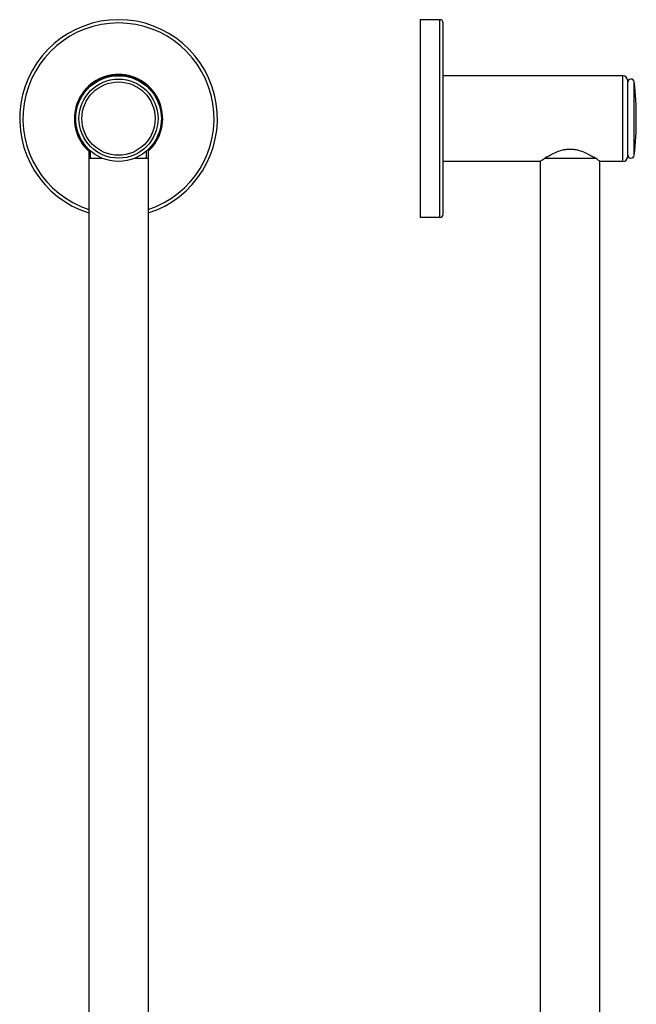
# Model space of a CAD drawing. Header units: millimetres. Extents: x 22 to 369, y -437 to 1899.
# Tile 9 of 9: x 98 to 286, y 1600 to 1899. Entities that reach past the tile are written whole.
import ezdxf

# ---------------------------------------------------------------- set-up
doc = ezdxf.new("R2010")
doc.units = ezdxf.units.MM
doc.header["$LTSCALE"] = 46.255
doc.layers.get('0').update_dxf_attribs({"linetype": 'CONTINUOUS'})
doc.layers.add('ACHSEN', color=7, linetype='CONTINUOUS')

msp = doc.modelspace()

# ---------------------------------------------------------------- linework, layer by layer
at = {"color": 7, "linetype": 'CONTINUOUS'}
for p, q in [((226.01, 1898.73), (220.01, 1898.73)), ((227.01, 1839.73), (227.01, 1897.73)), ((281.51, 1881.73), (227.01, 1881.73)), ((283.01, 1857.23), (283.01, 1880.23)), ((119.48, 1859.35), (119.48, 1354.73)), ((137.48, 1859.36), (137.48, 1354.73)), ((119.48, 1856.73), (123.49, 1856.73)), ((133.48, 1856.73), (137.48, 1856.73)), ((257.85, 1856.73), (273.18, 1856.73)), ((226.01, 1838.73), (220.01, 1838.73))]:
    msp.add_line(p, q, dxfattribs=at)
at = {"color": 9, "linetype": 'CONTINUOUS'}
for p, q in [((226.01, 1838.73), (226.01, 1898.73)), ((281.51, 1855.73), (281.51, 1881.73))]:
    msp.add_line(p, q, dxfattribs=at)
at = {"color": 2, "linetype": 'CONTINUOUS'}
for p, q in [((119.98, 1856.73), (119.98, 1858.89)), ((136.98, 1856.73), (136.98, 1858.9))]:
    msp.add_line(p, q, dxfattribs=at)
at = {"color": 7, "linetype": 'CONTINUOUS'}
msp.add_circle((128.48, 1868.73), 13, dxfattribs=at)
for centre, radius, start, end in [((128.48, 1868.73), 30, 287.4508, 252.5493), ((226.01, 1897.73), 1, 0, 90), ((128.48, 1868.73), 13.4, 312.2052, 227.7947), ((128.48, 1868.73), 13.1, 313.4235, 226.5767), ((281.51, 1880.23), 1.5, 0, 90), ((281.51, 1857.23), 1.5, 270, 360), ((226.01, 1839.73), 1, 270, 360)]:
    msp.add_arc(centre, radius, start, end, dxfattribs=at)
at = {"color": 9, "linetype": 'CONTINUOUS'}
msp.add_arc((128.48, 1868.73), 29, 288.0683, 251.9318, dxfattribs=at)
at = {"layer": 'ACHSEN', "color": 7, "linetype": 'CONTINUOUS'}
for p, q in [((220.01, 1898.73), (220.01, 1838.73)), ((256.36, 1855.73), (227.01, 1855.73)), ((256.36, 1855.73), (256.51, 1855.83)), ((256.36, 1855.73), (256.51, 1855.83)), ((256.51, 1354.73), (256.51, 1855.73)), ((274.51, 1855.83), (274.66, 1855.73)), ((274.51, 1354.73), (274.51, 1855.73)), ((274.65, 1855.74), (274.66, 1855.73)), ((281.51, 1855.73), (274.66, 1855.73))]:
    msp.add_line(p, q, dxfattribs=at)
at = {"layer": 'ACHSEN', "color": 9, "linetype": 'CONTINUOUS'}
msp.add_line((285.01, 1857.62), (285.01, 1879.84), dxfattribs=at)
at = {"layer": 'ACHSEN', "color": 7, "linetype": 'CONTINUOUS'}
msp.add_circle((128.48, 1868.73), 12, dxfattribs=at)
at = {"layer": 'ACHSEN', "color": 9, "linetype": 'CONTINUOUS'}
msp.add_circle((128.48, 1868.73), 11.11, dxfattribs=at)
at = {"layer": 'ACHSEN', "color": 7, "linetype": 'CONTINUOUS'}
for centre, radius, start, end in [((284.01, 1879.73), 1, 6.3794, 180), ((185.62, 1868.73), 100, 353.6206, 6.3794), ((284.01, 1857.73), 1, 180, 353.6206), ((275.67, 1828.83), 33.1, 122.0548, 122.588), ((274.6, 1830.53), 31.1, 121.4086, 122.0537), ((256.1, 1830.01), 31.71, 57.355, 58.5369), ((252.26, 1824.04), 38.8, 55.0138, 57.3337)]:
    msp.add_arc(centre, radius, start, end, dxfattribs=at)
for points, knots in [([(258.39, 1857.07), (258.85, 1857.35), (259.86, 1857.93), (261.51, 1858.71), (263.08, 1859.22), (264.45, 1859.45), (265.16, 1859.49), (265.51, 1859.49)], [0, 0, 0, 0, 0.212358, 0.455691, 0.721162, 0.85968, 1, 1, 1, 1]), ([(265.51, 1859.49), (265.87, 1859.49), (266.58, 1859.45), (267.95, 1859.22), (269.53, 1858.7), (271.19, 1857.92), (272.19, 1857.34), (272.65, 1857.06)], [0, 0, 0, 0, 0.140471, 0.27912, 0.544746, 0.788024, 1, 1, 1, 1]), ([(256.51, 1855.83), (256.58, 1855.88), (257.02, 1856.19), (257.46, 1856.48), (257.84, 1856.72)], [0, 0, 0, 0, 0.160783, 1, 1, 1, 1])]:
    msp.add_open_spline(points, degree=3, knots=knots, dxfattribs=at)

doc.saveas('drawing.dxf')
